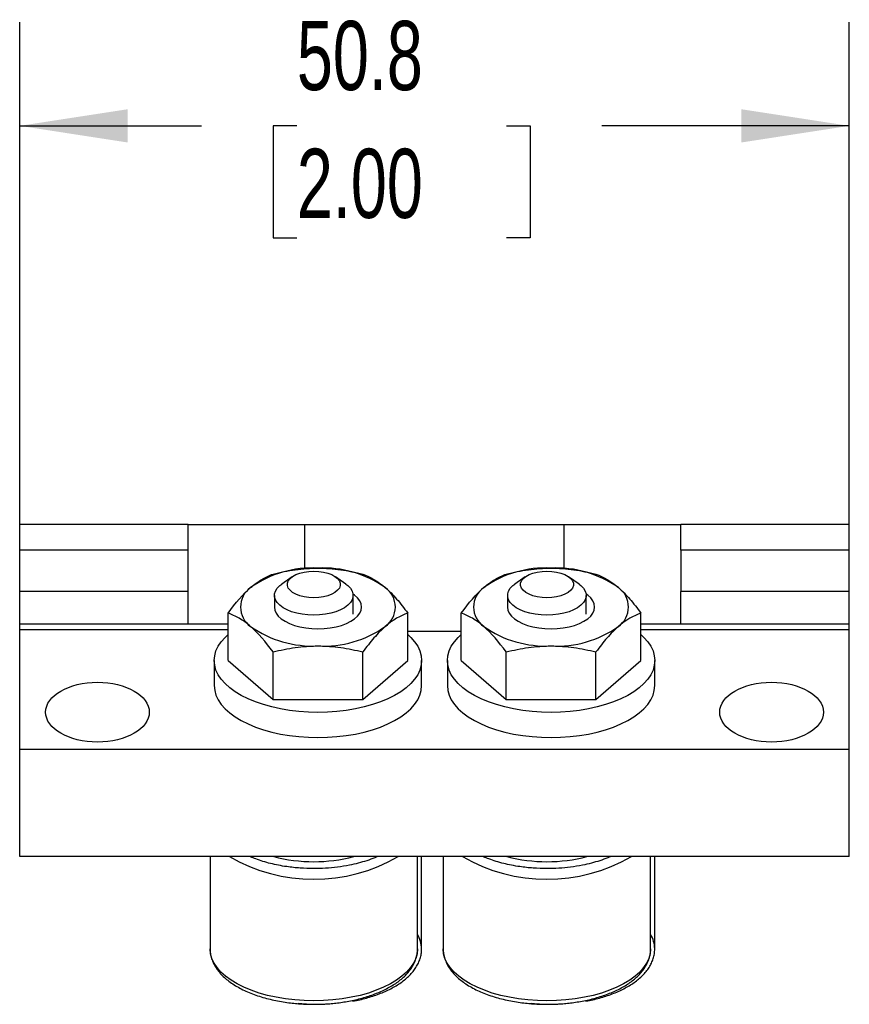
# Model space of a CAD drawing. Header units: millimetres. Extents: x 13 to 546, y 13 to 419.
# Tile 10 of 12: x 288 to 339, y 204 to 264. Entities that reach past the tile are written whole.
import ezdxf

# ---------------------------------------------------------------- set-up
doc = ezdxf.new("R2010")
doc.units = ezdxf.units.MM
doc.header["$LTSCALE"] = 2
doc.linetypes.add('SLD-Solid', pattern=[0])
doc.layers.add('DIMENSIONS', color=140, linetype='SLD-Solid', lineweight=25)
doc.styles.add('SLDTEXTSTYLE0', font='TXT', dxfattribs={"width": 0.7})
doc.dimstyles.new('SLDDIMSTYLE1', dxfattribs={"dimtxt": 4.316016, "dimasz": 6.604, "dimexe": 0, "dimexo": 0.0625, "dimgap": 1.079004, "dimtad": 0, "dimtih": 1, "dimtoh": 1, "dimrnd": 1e-09, "dimzin": 12, "dimdsep": 46, "dimtxsty": 'SLDTEXTSTYLE0', "dimsah": 1, "dimcen": 0.09, "dimadec": 0, "dimazin": 3, "dimtfac": 1, "dimtofl": 0, "dimtmove": 0, "dimatfit": 3, "dimfxl": 0, "dimfrac": 2, "dimtolj": 1, "dimtzin": 12, "dimarcsym": 0})

# ---------------------------------------------------------------- blocks, each defined once
blk = doc.blocks.new('_D_8')
at = {"layer": 'DIMENSIONS'}
for p, q in [((287.831, 229.243), (287.831, 263.904)), ((338.631, 229.243), (338.631, 263.904)), ((287.831, 257.554), (298.957, 257.554)), ((304.805, 257.554), (303.356, 257.554)), ((303.356, 257.554), (303.356, 250.694)), ((317.63, 257.554), (319.08, 257.554)), ((319.08, 257.554), (319.08, 250.694)), ((338.631, 257.554), (323.478, 257.554)), ((303.356, 250.694), (304.805, 250.694)), ((319.08, 250.694), (317.63, 250.694))]:
    blk.add_line(p, q, dxfattribs=at)
for points in [[(287.831, 257.554), (294.435, 256.538), (294.435, 258.57)], [(338.631, 257.554), (332.027, 258.57), (332.027, 256.538)]]:
    blk.add_solid(points, dxfattribs=at)
at = {"layer": 'DIMENSIONS', "char_height": 4.2333, "attachment_point": 1, "style": 'SLDTEXTSTYLE0'}
for s, insert in [('50.8', (304.805, 263.977)), ('2.00', (304.805, 256.151))]:
    blk.add_mtext(s, dxfattribs=dict(at, insert=insert))

msp = doc.modelspace()

# ---------------------------------------------------------------- linework, layer by layer
for p, q in [((287.831, 231.593), (287.831, 233.155)), ((298.15, 233.155), (287.831, 233.155)), ((298.15, 231.593), (298.15, 233.155)), ((298.15, 233.155), (305.287, 233.155)), ((305.287, 233.155), (321.175, 233.155)), ((305.287, 230.437), (305.287, 233.155)), ((321.175, 233.155), (328.313, 233.155)), ((321.175, 230.442), (321.175, 233.155)), ((328.313, 231.593), (328.313, 233.155)), ((338.631, 233.155), (328.313, 233.155)), ((338.631, 231.593), (338.631, 233.155)), ((298.15, 231.593), (287.831, 231.593)), ((287.831, 229.053), (287.831, 231.593)), ((298.15, 229.053), (298.15, 231.593)), ((338.631, 231.593), (328.313, 231.593)), ((328.313, 231.593), (328.313, 229.053)), ((338.631, 229.053), (338.631, 231.593)), ((304.512, 229.957), (303.875, 229.506)), ((307.805, 229.506), (307.168, 229.957)), ((318.786, 229.957), (318.15, 229.506)), ((322.08, 229.506), (321.443, 229.957)), ((287.831, 227.059), (287.831, 229.053)), ((298.15, 229.053), (287.831, 229.053)), ((298.15, 227.059), (298.15, 229.053)), ((328.313, 227.059), (328.313, 229.053)), ((338.631, 229.053), (328.313, 229.053)), ((338.631, 227.059), (338.631, 229.053)), ((303.433, 228.812), (303.433, 228.097)), ((308.247, 227.657), (308.247, 228.812)), ((317.708, 228.812), (317.708, 228.097)), ((322.521, 227.657), (322.521, 228.812)), ((300.595, 224.83), (300.595, 227.734)), ((311.593, 224.83), (311.593, 227.734)), ((314.869, 224.83), (314.869, 227.734)), ((325.868, 224.83), (325.868, 227.734)), ((298.15, 227.059), (287.831, 227.059)), ((287.831, 226.703), (287.831, 227.059)), ((287.831, 219.377), (287.831, 226.703)), ((300.595, 226.703), (287.831, 226.703)), ((300.595, 227.059), (298.15, 227.059)), ((328.313, 227.059), (325.868, 227.059)), ((338.631, 226.703), (325.868, 226.703)), ((338.631, 227.059), (328.313, 227.059)), ((338.631, 226.703), (338.631, 227.059)), ((338.631, 219.377), (338.631, 226.703)), ((314.869, 226.602), (311.593, 226.602)), ((299.744, 224.83), (299.744, 223.291)), ((300.595, 224.83), (303.344, 222.449)), ((303.344, 222.449), (303.344, 225.353)), ((308.844, 222.449), (308.844, 225.353)), ((308.844, 222.449), (311.593, 224.83)), ((312.444, 223.291), (312.444, 224.83)), ((314.019, 224.83), (314.019, 223.291)), ((314.869, 224.83), (317.619, 222.449)), ((317.619, 222.449), (317.619, 225.353)), ((323.118, 222.449), (323.118, 225.353)), ((323.118, 222.449), (325.868, 224.83)), ((326.719, 223.291), (326.719, 224.83)), ((303.344, 222.449), (308.844, 222.449)), ((317.619, 222.449), (323.118, 222.449)), ((338.631, 219.377), (287.831, 219.377)), ((287.831, 212.835), (287.831, 219.377)), ((338.631, 212.835), (338.631, 219.377)), ((338.631, 212.835), (287.831, 212.835)), ((299.49, 212.835), (299.49, 207.177)), ((312.19, 207.177), (312.19, 212.835)), ((312.444, 207.177), (312.444, 212.835)), ((313.765, 212.835), (313.765, 207.177)), ((326.465, 207.177), (326.465, 212.835)), ((326.719, 207.177), (326.719, 212.835))]:
    msp.add_line(p, q)
at = {"flags": 128}
for points in [[(305.84, 230.3), (306.139, 230.287), (306.428, 230.246), (306.696, 230.179), (306.936, 230.088), (307.138, 229.977), (307.296, 229.85), (307.405, 229.71), (307.46, 229.562), (307.46, 229.412), (307.405, 229.264), (307.296, 229.125), (307.138, 228.997), (306.936, 228.886), (306.696, 228.796), (306.428, 228.729), (306.139, 228.688), (305.84, 228.674), (305.541, 228.688), (305.252, 228.729), (304.983, 228.796), (304.744, 228.886), (304.542, 228.997), (304.384, 229.125), (304.275, 229.264), (304.22, 229.412), (304.22, 229.562), (304.275, 229.71), (304.384, 229.85), (304.542, 229.977), (304.744, 230.088), (304.983, 230.179), (305.252, 230.246), (305.541, 230.287), (305.84, 230.3)], [(320.115, 230.3), (320.414, 230.287), (320.702, 230.246), (320.971, 230.179), (321.211, 230.088), (321.413, 229.977), (321.571, 229.85), (321.679, 229.71), (321.735, 229.562), (321.735, 229.412), (321.679, 229.264), (321.571, 229.125), (321.413, 228.997), (321.211, 228.886), (320.971, 228.796), (320.702, 228.729), (320.414, 228.688), (320.115, 228.674), (319.816, 228.688), (319.527, 228.729), (319.258, 228.796), (319.019, 228.886), (318.816, 228.997), (318.658, 229.125), (318.55, 229.264), (318.495, 229.412), (318.495, 229.562), (318.55, 229.71), (318.658, 229.85), (318.816, 229.977), (319.019, 230.088), (319.258, 230.179), (319.527, 230.246), (319.816, 230.287), (320.115, 230.3)], [(307.805, 229.506), (307.924, 229.413), (308.08, 229.251), (308.186, 229.079), (308.24, 228.901), (308.24, 228.722), (308.186, 228.544), (308.08, 228.372), (307.924, 228.21), (307.722, 228.061), (307.477, 227.929), (307.196, 227.817), (306.884, 227.727), (306.549, 227.662), (306.199, 227.622), (305.84, 227.608), (305.481, 227.622), (305.13, 227.662), (304.796, 227.727), (304.484, 227.817), (304.203, 227.929), (303.958, 228.061), (303.756, 228.21), (303.599, 228.372), (303.493, 228.544), (303.44, 228.722), (303.44, 228.901), (303.493, 229.079), (303.599, 229.251), (303.756, 229.413), (303.875, 229.506)], [(322.08, 229.506), (322.199, 229.413), (322.355, 229.251), (322.461, 229.079), (322.515, 228.901), (322.515, 228.722), (322.461, 228.544), (322.355, 228.372), (322.199, 228.21), (321.996, 228.061), (321.752, 227.929), (321.47, 227.817), (321.159, 227.727), (320.824, 227.662), (320.473, 227.622), (320.115, 227.608), (319.756, 227.622), (319.405, 227.662), (319.07, 227.727), (318.759, 227.817), (318.478, 227.929), (318.233, 228.061), (318.03, 228.21), (317.874, 228.372), (317.768, 228.544), (317.715, 228.722), (317.715, 228.901), (317.768, 229.079), (317.874, 229.251), (318.03, 229.413), (318.15, 229.506)], [(306.094, 226.769), (306.473, 226.782), (306.845, 226.823), (307.202, 226.889), (307.536, 226.981), (307.84, 227.095), (308.109, 227.229), (308.338, 227.381), (308.52, 227.548), (308.653, 227.727), (308.734, 227.913), (308.761, 228.102), (308.734, 228.292), (308.653, 228.478), (308.52, 228.656), (308.338, 228.823), (308.241, 228.893)], [(320.369, 226.769), (320.748, 226.782), (321.12, 226.823), (321.477, 226.889), (321.811, 226.981), (322.115, 227.095), (322.384, 227.229), (322.612, 227.381), (322.795, 227.548), (322.928, 227.727), (323.009, 227.913), (323.036, 228.102), (323.009, 228.292), (322.928, 228.478), (322.795, 228.656), (322.612, 228.823), (322.516, 228.893)], [(303.433, 228.193), (303.427, 228.102), (303.454, 227.913), (303.535, 227.727), (303.668, 227.548), (303.85, 227.381), (304.078, 227.229), (304.347, 227.095), (304.652, 226.981), (304.986, 226.889), (305.343, 226.823), (305.714, 226.782), (306.094, 226.769)], [(317.708, 228.193), (317.702, 228.102), (317.729, 227.913), (317.81, 227.727), (317.943, 227.548), (318.125, 227.381), (318.353, 227.229), (318.622, 227.095), (318.927, 226.981), (319.261, 226.889), (319.617, 226.823), (319.989, 226.782), (320.369, 226.769)], [(311.593, 226.418), (311.778, 226.246), (312.015, 225.977), (312.201, 225.699), (312.336, 225.414), (312.417, 225.123), (312.444, 224.83), (312.417, 224.537), (312.336, 224.247), (312.201, 223.961), (312.015, 223.683), (311.778, 223.415), (311.493, 223.159), (311.161, 222.917), (310.787, 222.691), (310.372, 222.484), (309.921, 222.297), (309.437, 222.131), (308.924, 221.988), (308.388, 221.87), (307.832, 221.777), (307.261, 221.709), (306.68, 221.669), (306.094, 221.655), (305.508, 221.669), (304.927, 221.709), (304.356, 221.777), (303.8, 221.87), (303.263, 221.988), (302.751, 222.131), (302.267, 222.297), (301.816, 222.484), (301.401, 222.691), (301.026, 222.917), (300.695, 223.159), (300.41, 223.415), (300.173, 223.683), (299.986, 223.961), (299.852, 224.247), (299.771, 224.537), (299.744, 224.83), (299.771, 225.123), (299.852, 225.414), (299.986, 225.699), (300.173, 225.977), (300.41, 226.246), (300.595, 226.418)], [(325.868, 226.418), (326.053, 226.246), (326.29, 225.977), (326.476, 225.699), (326.611, 225.414), (326.692, 225.123), (326.719, 224.83), (326.692, 224.537), (326.611, 224.247), (326.476, 223.961), (326.29, 223.683), (326.053, 223.415), (325.768, 223.159), (325.436, 222.917), (325.061, 222.691), (324.647, 222.484), (324.195, 222.297), (323.712, 222.131), (323.199, 221.988), (322.663, 221.87), (322.106, 221.777), (321.535, 221.709), (320.955, 221.669), (320.369, 221.655), (319.783, 221.669), (319.202, 221.709), (318.631, 221.777), (318.075, 221.87), (317.538, 221.988), (317.026, 222.131), (316.542, 222.297), (316.091, 222.484), (315.676, 222.691), (315.301, 222.917), (314.97, 223.159), (314.684, 223.415), (314.447, 223.683), (314.261, 223.961), (314.127, 224.247), (314.046, 224.537), (314.019, 224.83), (314.046, 225.123), (314.127, 225.414), (314.261, 225.699), (314.447, 225.977), (314.684, 226.246), (314.869, 226.418)], [(299.744, 223.291), (299.771, 222.998), (299.852, 222.707), (299.986, 222.422), (300.173, 222.144), (300.41, 221.875), (300.695, 221.619), (301.026, 221.377), (301.401, 221.152), (301.816, 220.944), (302.267, 220.757), (302.751, 220.591), (303.263, 220.448), (303.8, 220.33), (304.356, 220.237), (304.927, 220.17), (305.508, 220.129), (306.094, 220.116)], [(306.094, 220.116), (306.68, 220.129), (307.261, 220.17), (307.832, 220.237), (308.388, 220.33), (308.924, 220.448), (309.437, 220.591), (309.921, 220.757), (310.372, 220.944), (310.787, 221.152), (311.161, 221.377), (311.493, 221.619), (311.778, 221.875), (312.015, 222.144), (312.201, 222.422), (312.336, 222.707), (312.417, 222.998), (312.444, 223.291)], [(314.019, 223.291), (314.046, 222.998), (314.127, 222.707), (314.261, 222.422), (314.447, 222.144), (314.684, 221.875), (314.97, 221.619), (315.301, 221.377), (315.676, 221.152), (316.091, 220.944), (316.542, 220.757), (317.026, 220.591), (317.538, 220.448), (318.075, 220.33), (318.631, 220.237), (319.202, 220.17), (319.783, 220.129), (320.369, 220.116)], [(320.369, 220.116), (320.955, 220.129), (321.535, 220.17), (322.106, 220.237), (322.663, 220.33), (323.199, 220.448), (323.712, 220.591), (324.195, 220.757), (324.647, 220.944), (325.061, 221.152), (325.436, 221.377), (325.768, 221.619), (326.053, 221.875), (326.29, 222.144), (326.476, 222.422), (326.611, 222.707), (326.692, 222.998), (326.719, 223.291)], [(312.19, 207.177), (312.163, 206.884), (312.082, 206.593), (311.947, 206.308), (311.761, 206.03), (311.524, 205.761), (311.239, 205.505), (310.907, 205.263), (310.533, 205.038), (310.118, 204.83), (309.667, 204.643), (309.183, 204.477), (308.67, 204.334), (308.134, 204.216), (307.578, 204.123), (307.007, 204.056), (306.426, 204.015), (305.84, 204.002), (305.254, 204.015), (304.673, 204.056), (304.102, 204.123), (303.546, 204.216), (303.009, 204.334), (302.497, 204.477), (302.013, 204.643), (301.562, 204.83), (301.147, 205.038), (300.772, 205.263), (300.441, 205.505), (300.156, 205.761), (299.919, 206.03), (299.732, 206.308), (299.598, 206.593), (299.517, 206.884), (299.49, 207.177)], [(326.465, 207.177), (326.438, 206.884), (326.357, 206.593), (326.222, 206.308), (326.036, 206.03), (325.799, 205.761), (325.514, 205.505), (325.182, 205.263), (324.807, 205.038), (324.393, 204.83), (323.941, 204.643), (323.458, 204.477), (322.945, 204.334), (322.409, 204.216), (321.852, 204.123), (321.281, 204.056), (320.701, 204.015), (320.115, 204.002), (319.529, 204.015), (318.948, 204.056), (318.377, 204.123), (317.821, 204.216), (317.284, 204.334), (316.772, 204.477), (316.288, 204.643), (315.837, 204.83), (315.422, 205.038), (315.047, 205.263), (314.716, 205.505), (314.43, 205.761), (314.193, 206.03), (314.007, 206.308), (313.873, 206.593), (313.792, 206.884), (313.765, 207.177)]]:
    msp.add_lwpolyline(points, dxfattribs=at)
for centre, radius, start, end in [((305.739, 223.973), 6.52, 86.88257, 125.32166), ((306.419, 223.869), 6.623, 54.98617, 92.80961), ((320.014, 223.973), 6.52, 86.88257, 125.32166), ((320.693, 223.869), 6.623, 54.98617, 92.80961), ((302.812, 228.102), 1.459, 125.29544, 234.70456), ((309.375, 228.102), 1.459, 305.29544, 54.70456), ((317.087, 228.102), 1.459, 125.29544, 234.70456), ((323.65, 228.102), 1.459, 305.29544, 54.70456), ((305.769, 232.336), 6.623, 234.98617, 272.80961), ((306.448, 232.232), 6.52, 266.88257, 305.32166), ((320.044, 232.336), 6.623, 234.98617, 272.80961), ((320.723, 232.232), 6.52, 266.88257, 305.32166), ((305.84, 221.729), 10.288, 239.82712, 300.17288), ((305.84, 222.052), 9.539, 255.09407, 284.90593), ((320.115, 221.729), 10.288, 239.82712, 300.17288), ((320.115, 222.052), 9.539, 255.09407, 284.90593), ((310.653, 207.145), 1.791, 1.15932, 30.90666), ((324.928, 207.145), 1.791, 1.15932, 30.90666)]:
    msp.add_arc(centre, radius, start, end)
for centre in [(292.594, 221.667), (333.869, 221.667)]:
    msp.add_ellipse(centre, major_axis=(3.175, 0), ratio=0.576839)
for points, knots in [([(303.344, 230.115), (303.792, 230.227), (304.25, 230.321), (305.167, 230.449), (305.629, 230.484), (306.094, 230.484)], [0, 0, 0, 0, 0.5, 0.5, 1, 1, 1, 1]), ([(306.094, 230.484), (306.56, 230.484), (307.031, 230.448), (307.948, 230.319), (308.399, 230.226), (308.844, 230.115)], [0, 0, 0, 0, 0.5, 0.5, 1, 1, 1, 1]), ([(317.619, 230.115), (318.067, 230.227), (318.525, 230.321), (319.442, 230.449), (319.903, 230.484), (320.369, 230.484)], [0, 0, 0, 0, 0.5, 0.5, 1, 1, 1, 1]), ([(320.369, 230.484), (320.834, 230.484), (321.306, 230.448), (322.223, 230.319), (322.674, 230.226), (323.118, 230.115)], [0, 0, 0, 0, 0.5, 0.5, 1, 1, 1, 1]), ([(301.969, 229.293), (302.086, 229.394), (302.203, 229.487), (302.435, 229.654), (302.55, 229.729), (302.894, 229.93), (303.12, 230.033), (303.344, 230.115)], [0, 0, 0, 0, 0.25, 0.25, 0.5, 0.5, 1, 1, 1, 1]), ([(316.244, 229.293), (316.361, 229.394), (316.478, 229.487), (316.71, 229.654), (316.825, 229.729), (317.169, 229.93), (317.395, 230.033), (317.619, 230.115)], [0, 0, 0, 0, 0.25, 0.25, 0.5, 0.5, 1, 1, 1, 1]), ([(310.218, 229.293), (310.335, 229.192), (310.452, 229.082), (310.684, 228.847), (310.799, 228.723), (311.143, 228.329), (311.369, 228.04), (311.593, 227.734)], [0, 0, 0, 0, 0.25, 0.25, 0.5, 0.5, 1, 1, 1, 1]), ([(324.493, 229.293), (324.61, 229.192), (324.727, 229.082), (324.959, 228.847), (325.074, 228.723), (325.417, 228.329), (325.644, 228.04), (325.868, 227.734)], [0, 0, 0, 0, 0.25, 0.25, 0.5, 0.5, 1, 1, 1, 1]), ([(301.969, 226.912), (301.853, 227.013), (301.736, 227.106), (301.504, 227.273), (301.389, 227.347), (301.045, 227.549), (300.819, 227.652), (300.595, 227.734)], [0, 0, 0, 0, 0.25, 0.25, 0.5, 0.5, 1, 1, 1, 1]), ([(316.244, 226.912), (316.128, 227.013), (316.01, 227.106), (315.779, 227.273), (315.663, 227.347), (315.32, 227.549), (315.094, 227.652), (314.869, 227.734)], [0, 0, 0, 0, 0.25, 0.25, 0.5, 0.5, 1, 1, 1, 1]), ([(310.218, 226.912), (310.102, 226.811), (309.984, 226.7), (309.753, 226.466), (309.637, 226.341), (309.294, 225.948), (309.068, 225.659), (308.844, 225.353)], [0, 0, 0, 0, 0.25, 0.25, 0.5, 0.5, 1, 1, 1, 1]), ([(324.493, 226.912), (324.376, 226.811), (324.259, 226.7), (324.027, 226.466), (323.912, 226.341), (323.569, 225.948), (323.343, 225.659), (323.118, 225.353)], [0, 0, 0, 0, 0.25, 0.25, 0.5, 0.5, 1, 1, 1, 1]), ([(303.344, 225.353), (303.792, 225.465), (304.25, 225.558), (305.167, 225.686), (305.629, 225.721), (306.094, 225.721)], [0, 0, 0, 0, 0.5, 0.5, 1, 1, 1, 1]), ([(306.094, 225.721), (306.56, 225.721), (307.031, 225.685), (307.948, 225.556), (308.399, 225.464), (308.844, 225.353)], [0, 0, 0, 0, 0.5, 0.5, 1, 1, 1, 1]), ([(317.619, 225.353), (318.067, 225.465), (318.525, 225.558), (319.442, 225.686), (319.903, 225.721), (320.369, 225.721)], [0, 0, 0, 0, 0.5, 0.5, 1, 1, 1, 1]), ([(320.369, 225.721), (320.834, 225.721), (321.306, 225.685), (322.223, 225.556), (322.674, 225.464), (323.118, 225.353)], [0, 0, 0, 0, 0.5, 0.5, 1, 1, 1, 1]), ([(305.84, 212.092), (305.56, 212.098), (305, 212.109), (304.277, 212.191), (303.675, 212.293), (303.189, 212.401), (302.724, 212.53), (302.319, 212.671), (302.052, 212.774), (301.937, 212.828), (301.922, 212.835)], [0, 0, 0, 0, 0.196049, 0.392017, 0.516865, 0.640662, 0.764423, 0.889167, 0.98594, 1, 1, 1, 1]), ([(309.749, 212.835), (309.69, 212.808), (309.482, 212.711), (309.086, 212.573), (308.567, 212.419), (307.971, 212.284), (307.301, 212.176), (306.569, 212.105), (306.08, 212.097), (305.84, 212.092)], [0, 0, 0, 0, 0.055952, 0.198705, 0.338606, 0.478383, 0.657312, 0.831272, 1, 1, 1, 1]), ([(320.115, 212.092), (319.835, 212.098), (319.275, 212.109), (318.552, 212.191), (317.95, 212.293), (317.464, 212.401), (316.999, 212.53), (316.594, 212.671), (316.327, 212.774), (316.212, 212.828), (316.197, 212.835)], [0, 0, 0, 0, 0.196049, 0.392017, 0.516865, 0.640662, 0.764423, 0.889167, 0.98594, 1, 1, 1, 1]), ([(324.024, 212.835), (323.965, 212.808), (323.757, 212.711), (323.361, 212.573), (322.842, 212.419), (322.246, 212.284), (321.576, 212.176), (320.844, 212.105), (320.355, 212.097), (320.115, 212.092)], [0, 0, 0, 0, 0.055952, 0.198705, 0.338606, 0.478383, 0.657312, 0.831272, 1, 1, 1, 1]), ([(299.496, 207.203), (299.494, 207.149), (299.489, 206.992), (299.535, 206.729), (299.63, 206.428), (299.772, 206.141), (299.95, 205.872), (300.168, 205.614), (300.425, 205.369), (300.717, 205.139), (301.042, 204.924), (301.397, 204.726), (301.778, 204.545), (302.184, 204.383), (302.61, 204.24), (303.053, 204.116), (303.507, 204.012), (303.962, 203.93), (304.402, 203.868), (304.79, 203.829), (305.142, 203.804), (305.48, 203.789), (305.718, 203.787), (305.84, 203.786)], [0, 0, 0, 0, 0.0274238, 0.0801185, 0.1353322, 0.1858949, 0.2373159, 0.2894046, 0.3418888, 0.3945213, 0.4471239, 0.4995579, 0.5517869, 0.6037705, 0.65545, 0.7067197, 0.7573663, 0.8069098, 0.8540476, 0.8963963, 0.9275928, 0.962623, 1, 1, 1, 1]), ([(305.84, 203.786), (306.028, 203.788), (306.293, 203.791), (306.681, 203.813), (307.009, 203.84), (307.396, 203.884), (307.794, 203.943), (308.201, 204.019), (308.607, 204.112), (309.009, 204.222), (309.399, 204.349), (309.775, 204.493), (310.133, 204.652), (310.47, 204.827), (310.784, 205.017), (311.072, 205.221), (311.333, 205.439), (311.563, 205.671), (311.762, 205.916), (311.926, 206.174), (312.055, 206.443), (312.142, 206.724), (312.187, 206.965), (312.185, 207.112), (312.184, 207.162)], [0, 0, 0, 0, 0.057909, 0.081303, 0.120056, 0.160123, 0.202932, 0.247405, 0.293112, 0.339714, 0.386978, 0.43474, 0.482884, 0.53133, 0.580023, 0.628924, 0.677987, 0.72715, 0.776363, 0.825588, 0.874854, 0.924326, 0.974359, 1, 1, 1, 1]), ([(308.229, 203.979), (308.303, 203.993), (308.516, 204.031), (308.861, 204.112), (309.263, 204.222), (309.653, 204.349), (310.029, 204.493), (310.387, 204.652), (310.724, 204.827), (311.038, 205.017), (311.326, 205.221), (311.587, 205.439), (311.817, 205.671), (312.016, 205.916), (312.18, 206.174), (312.309, 206.443), (312.396, 206.724), (312.442, 206.972), (312.439, 207.126), (312.438, 207.183)], [0, 0, 0, 0, 0.030753, 0.089345, 0.149085, 0.209673, 0.2709, 0.332617, 0.39472, 0.45714, 0.519827, 0.582721, 0.645744, 0.70883, 0.771933, 0.835088, 0.898506, 0.962644, 1, 1, 1, 1]), ([(313.771, 207.203), (313.769, 207.149), (313.764, 206.992), (313.81, 206.729), (313.905, 206.428), (314.046, 206.141), (314.224, 205.872), (314.443, 205.614), (314.7, 205.369), (314.992, 205.139), (315.317, 204.924), (315.672, 204.726), (316.053, 204.545), (316.459, 204.383), (316.885, 204.24), (317.328, 204.116), (317.782, 204.012), (318.237, 203.93), (318.677, 203.868), (319.065, 203.829), (319.417, 203.804), (319.755, 203.789), (319.992, 203.787), (320.115, 203.786)], [0, 0, 0, 0, 0.027424, 0.080118, 0.135332, 0.185895, 0.237316, 0.289405, 0.341889, 0.394521, 0.447124, 0.499558, 0.551787, 0.60377, 0.65545, 0.70672, 0.757366, 0.80691, 0.854048, 0.896396, 0.927593, 0.962623, 1, 1, 1, 1]), ([(320.115, 203.786), (320.303, 203.788), (320.567, 203.791), (320.956, 203.813), (321.284, 203.84), (321.67, 203.884), (322.069, 203.943), (322.475, 204.019), (322.882, 204.112), (323.283, 204.222), (323.674, 204.349), (324.05, 204.493), (324.408, 204.652), (324.745, 204.827), (325.059, 205.017), (325.347, 205.221), (325.607, 205.439), (325.838, 205.671), (326.037, 205.916), (326.201, 206.174), (326.329, 206.443), (326.417, 206.724), (326.462, 206.965), (326.46, 207.112), (326.459, 207.162)], [0, 0, 0, 0, 0.057909, 0.081303, 0.120056, 0.160123, 0.202932, 0.247405, 0.293112, 0.339714, 0.386978, 0.43474, 0.482884, 0.53133, 0.580023, 0.628924, 0.677987, 0.72715, 0.776363, 0.825588, 0.874854, 0.924326, 0.974359, 1, 1, 1, 1]), ([(322.504, 203.979), (322.577, 203.993), (322.791, 204.031), (323.136, 204.112), (323.537, 204.222), (323.928, 204.349), (324.304, 204.493), (324.662, 204.652), (324.999, 204.827), (325.313, 205.017), (325.601, 205.221), (325.861, 205.439), (326.092, 205.671), (326.291, 205.916), (326.455, 206.174), (326.583, 206.443), (326.671, 206.724), (326.717, 206.972), (326.714, 207.126), (326.713, 207.183)], [0, 0, 0, 0, 0.0307532, 0.0893451, 0.1490847, 0.2096734, 0.2709002, 0.3326168, 0.3947203, 0.4571402, 0.519827, 0.5827212, 0.6457442, 0.7088303, 0.7719328, 0.8350882, 0.8985057, 0.9626445, 1, 1, 1, 1]), ([(304.876, 203.849), (304.944, 203.841), (305.112, 203.823), (305.396, 203.805), (305.734, 203.789), (305.971, 203.787), (306.094, 203.786)], [0, 0, 0, 0, 0.170225, 0.420081, 0.700643, 1, 1, 1, 1]), ([(319.151, 203.849), (319.219, 203.841), (319.387, 203.823), (319.671, 203.805), (320.009, 203.789), (320.246, 203.787), (320.369, 203.786)], [0, 0, 0, 0, 0.170225, 0.420081, 0.700643, 1, 1, 1, 1])]:
    msp.add_open_spline(points, degree=3, knots=knots)
for points in [[(308.844, 230.115), (309.293, 229.951), (309.75, 229.699), (310.218, 229.293)], [(323.118, 230.115), (323.568, 229.951), (324.025, 229.699), (324.493, 229.293)], [(300.595, 227.734), (301.044, 228.348), (301.501, 228.887), (301.969, 229.293)], [(314.869, 227.734), (315.319, 228.348), (315.776, 228.887), (316.244, 229.293)], [(311.593, 227.734), (311.143, 227.569), (310.687, 227.317), (310.218, 226.912)], [(325.868, 227.734), (325.418, 227.569), (324.962, 227.317), (324.493, 226.912)], [(303.344, 225.353), (302.894, 225.967), (302.438, 226.506), (301.969, 226.912)], [(317.619, 225.353), (317.169, 225.967), (316.713, 226.506), (316.244, 226.912)]]:
    msp.add_open_spline(points, degree=3)

# ---------------------------------------------------------------- dimensions: what is measured, and where the dimension line sits
at = {"layer": 'DIMENSIONS'}
dim = msp.add_linear_dim(base=(338.631, 257.554), p1=(287.831, 226.703), p2=(338.631, 226.703), dimstyle='SLDDIMSTYLE1', dxfattribs=at)
dim.commit()
dim.dimension.update_dxf_attribs({"geometry": '_D_8', "text_midpoint": (311.218, 257.554), "dimtype": 160})

doc.saveas('drawing.dxf')
